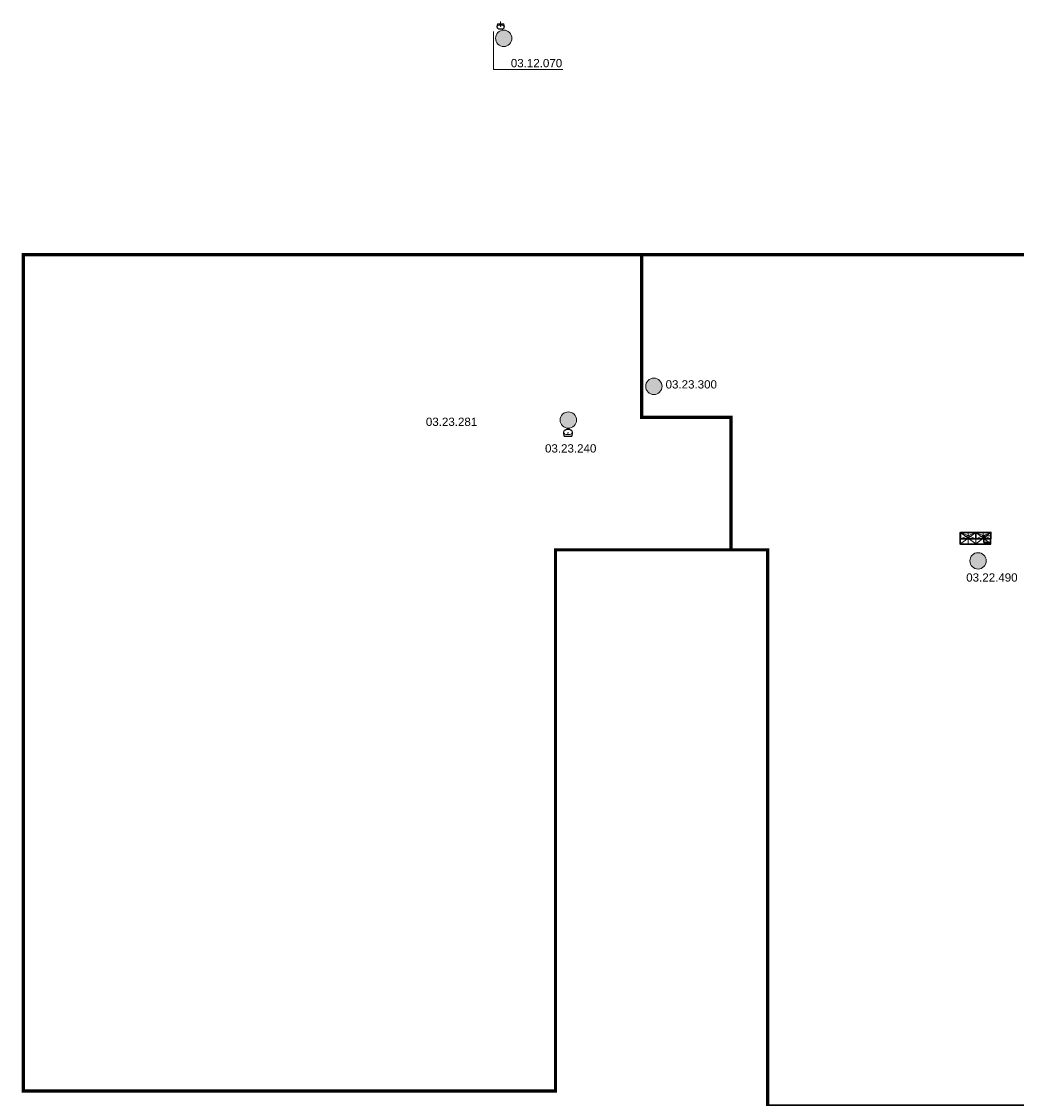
# Model space of a CAD drawing. Header units: metres. Extents: x -9 to 370, y 3 to 191.
# Tile 5 of 7: x 100 to 160, y 71 to 136. Entities that reach past the tile are written whole.
import ezdxf

# ---------------------------------------------------------------- set-up
doc = ezdxf.new("R2010")
doc.units = ezdxf.units.M
doc.header["$LTSCALE"] = 0.1
doc.linetypes.add('Strichpunkt', pattern=[25.4, 12.7, -6.35, 0, -6.35])
doc.layers.get('0').update_dxf_attribs({"lineweight": 0})
for name, color, linetype, lineweight in [('S__Beprobung_Standard', 1, 'Continuous', 0), ('S__Einbauten Sanitär', 5, 'Continuous', 0), ('S__Grenze', 4, 'Strichpunkt', 0), ('S__Schacht', 40, 'Continuous', 0), ('S__Spülung', 104, 'Continuous', 0)]:
    doc.layers.add(name, color=color, linetype=linetype, lineweight=lineweight)
doc.styles.add('Style-Arial', font='arial.ttf')

# ---------------------------------------------------------------- blocks, each defined once
blk = doc.blocks.new('G-Becken-ISO 400x400 gestr')
at = {"linetype": 'Continuous', "lineweight": 13, "ltscale": 3.5, "flags": 128}
blk.add_lwpolyline([(30, -343), (30, -235, -0.414214), (55, -210), (405, -210, -0.414214), (430, -235), (430, -343)], format="xyb", dxfattribs=at)
at = {"linetype": 'Continuous', "lineweight": 30, "flags": 128}
blk.add_lwpolyline([(30, -380), (30, -585, 0.414214), (55, -610), (405, -610, 0.414214), (430, -585), (430, -380)], format="xyb", dxfattribs=at)
at = {"linetype": 'Continuous', "lineweight": 13, "ltscale": 3.5}
blk.add_circle((355, -285), 25.3, dxfattribs=at)
blk = doc.blocks.new('G-O-920-m')
at = {"linetype": 'Continuous', "lineweight": 13}
for p, q in [((920, -380), (0, 0)), ((920, 0), (0, -380))]:
    blk.add_line(p, q, dxfattribs=at)
at = {"linetype": 'Continuous', "lineweight": 13, "ltscale": 3.5}
blk.add_line((460, 0), (460, -357), dxfattribs=at)
at = {"linetype": 'Continuous', "lineweight": 30, "flags": 128}
blk.add_lwpolyline([(920, -380), (0, -380), (0, 0), (920, 0)], close=True, dxfattribs=at)
blk = doc.blocks.new('G-U-920')
at = {"linetype": 'Continuous', "lineweight": 13, "ltscale": 3.5}
for p, q in [((0, -680), (920, 0)), ((920, -680), (0, 0))]:
    blk.add_line(p, q, dxfattribs=at)
at = {"linetype": 'Continuous', "lineweight": 30}
blk.add_line((0, -700), (920, -700), dxfattribs=at)
at = {"linetype": 'Continuous', "lineweight": 13, "ltscale": 3.5, "flags": 128}
blk.add_lwpolyline([(0, -680), (0, 0), (920, 0), (920, -680)], close=True, dxfattribs=at)
blk = doc.blocks.new('G-UO-920-b-400')
at = {"lineweight": -2}
for name in ['G-O-920-m', 'G-U-920', 'G-Becken-ISO 400x400 gestr']:
    blk.add_blockref(name, (0, 0), dxfattribs=at)
blk = doc.blocks.new('G-U-920-m')
at = {"linetype": 'Continuous', "lineweight": 13, "ltscale": 3.5}
for p, q in [((0, -680), (920, 0)), ((460, 0), (460, -660)), ((920, -680), (0, 0))]:
    blk.add_line(p, q, dxfattribs=at)
at = {"linetype": 'Continuous', "lineweight": 30, "ltscale": 3.5}
blk.add_line((0, -700), (920, -700), dxfattribs=at)
at = {"linetype": 'Continuous', "lineweight": 13, "ltscale": 3.5, "flags": 128}
blk.add_lwpolyline([(0, -680), (0, 0), (920, 0), (920, -680)], close=True, dxfattribs=at)
blk = doc.blocks.new('G-UO-920-m')
at = {"lineweight": -2}
for name in ['G-O-920-m', 'G-U-920-m']:
    blk.add_blockref(name, (0, 0), dxfattribs=at)
blk = doc.blocks.new('SAN WT 55x44')
at = {"color": 0, "linetype": 'ByBlock'}
for p, q in [((-0.225, -0.01), (0.225, -0.01)), ((-0.198, -0.03), (0.198, -0.03)), ((-0.136, -0.13), (0.136, -0.13)), ((-0.05, -0.43), (0.072, -0.43)), ((-0.05, -0.45), (0.05, -0.45))]:
    blk.add_line(p, q, dxfattribs=at)
at = {"color": 0, "linetype": 'ByBlock', "extrusion": (0, 0, -1)}
blk.add_circle((0, -0.22), 0.02, dxfattribs=at)
at = {"color": 0, "linetype": 'ByBlock'}
for centre, radius, start, end in [((-0.119, -0.278), 0.15, 204.15131, 230.77918), ((-0.119, -0.278), 0.13, 208.61244, 230.82663), ((-0.061, -0.212), 0.238, 230.15147, 272.69137), ((-0.061, -0.212), 0.218, 230.1223, 272.81203), ((0.198, -0.05), 0.02, 20.90231, 90)]:
    blk.add_arc(centre, radius, start, end, dxfattribs=at)
at = {"color": 0, "linetype": 'ByBlock', "extrusion": (0, 0, -1)}
for centre, radius, start, end in [((0.198, -0.05), 0.02, 20.90231, 90), ((-0.061, -0.212), 0.218, 230.1223, 272.81203), ((-0.061, -0.212), 0.238, 230.15147, 272.69137), ((-0.119, -0.278), 0.13, 208.61244, 230.82663), ((-0.119, -0.278), 0.15, 204.15131, 230.77918)]:
    blk.add_arc(centre, radius, start, end, dxfattribs=at)
at = {"color": 0, "linetype": 'ByBlock'}
for centre, major_axis, ratio, start_param, end_param in [((-0.07, -0.248), (0, 0.218), 0.940341, 1.487173, 2.004293), ((0.325, -0.255), (0, 0.614), 0.976978, 1.160714, 1.53037), ((-0.067, -0.248), (0, 0.198), 0.947843, 1.48503, 2.056683), ((0.321, -0.255), (0, 0.594), 0.969956, 1.205982, 1.531109), ((0.136, -0.25), (0, 0.12), 0.99032, 4.689353, 6.283185)]:
    blk.add_ellipse(centre, major_axis=major_axis, ratio=ratio, start_param=start_param, end_param=end_param, dxfattribs=at)
at = {"color": 0, "linetype": 'ByBlock', "extrusion": (0, 0, -1)}
for centre, major_axis, ratio, start_param, end_param in [((-0.136, -0.25), (0, 0.12), 0.99032, 4.689353, 6.283185), ((-0.321, -0.255), (0, 0.594), 0.969956, 1.205982, 1.531109), ((-0.325, -0.255), (0, 0.614), 0.976978, 1.160714, 1.53037), ((0.067, -0.248), (0, 0.198), 0.947843, 1.48503, 2.056683), ((0.07, -0.248), (0, 0.218), 0.940341, 1.487173, 2.004293)]:
    blk.add_ellipse(centre, major_axis=major_axis, ratio=ratio, start_param=start_param, end_param=end_param, dxfattribs=at)
blk = doc.blocks.new('SAN WT 45x33')
at = {"color": 0, "linetype": 'ByBlock'}
for p, q in [((0, 0.125), (0, -0.125)), ((-0.184, -0.01), (0.184, -0.01)), ((-0.162, -0.025), (0.162, -0.025)), ((-0.111, -0.1), (0.111, -0.1)), ((-0.041, -0.325), (0.059, -0.325)), ((-0.041, -0.34), (0.041, -0.34))]:
    blk.add_line(p, q, dxfattribs=at)
for centre, major_axis, ratio, start_param, end_param in [((-0.057, -0.189), (-0.168, 0), 0.974825, 6.199562, 6.716682), ((0.266, -0.194), (-0.491, 0), 0.938268, 5.873103, 6.242759), ((-0.055, -0.189), (-0.154, 0), 0.967109, 6.197419, 6.769072), ((-0.097, -0.211), (-0.123, 0), 0.916668, 0.42152, 0.886264), ((0.263, -0.194), (-0.471, 0), 0.945061, 5.918371, 6.243498), ((-0.097, -0.211), (-0.107, 0), 0.916668, 0.499381, 0.887092), ((-0.05, -0.162), (-0.195, 0), 0.916668, 0.875308, 1.61777), ((-0.05, -0.162), (-0.179, 0), 0.916668, 0.874799, 1.619876), ((0.111, -0.19), (-0.0972, 0), 0.925628, 3.118556, 4.712389), ((0.162, -0.04), (0.0164, 0), 0.916668, 0.364814, 1.570796)]:
    blk.add_ellipse(centre, major_axis=major_axis, ratio=ratio, start_param=start_param, end_param=end_param, dxfattribs=at)
at = {"color": 0, "linetype": 'ByBlock', "extrusion": (0, 0, -1)}
for centre, major_axis, ratio, start_param, end_param in [((-0.111, -0.19), (0.0972, 0), 0.925628, 3.118556, 4.712389), ((-0.162, -0.04), (-0.0164, 0), 0.916668, 0.364814, 1.570796), ((0.05, -0.162), (0.179, 0), 0.916668, 0.874799, 1.619876), ((0.05, -0.162), (0.195, 0), 0.916668, 0.875308, 1.61777), ((0.097, -0.211), (0.107, 0), 0.916668, 0.499381, 0.887092), ((0.097, -0.211), (0.123, 0), 0.916668, 0.42152, 0.886264), ((-0.263, -0.194), (0.471, 0), 0.945061, 5.918371, 6.243498), ((-0.266, -0.194), (0.491, 0), 0.938268, 5.873103, 6.242759), ((0.055, -0.189), (0.154, 0), 0.967109, 6.197419, 6.769072), ((0.057, -0.189), (0.168, 0), 0.974825, 6.199562, 6.716682)]:
    blk.add_ellipse(centre, major_axis=major_axis, ratio=ratio, start_param=start_param, end_param=end_param, dxfattribs=at)
at = {"color": 0, "linetype": 'ByBlock'}
blk.add_ellipse((0, -0.167), major_axis=(0.0164, 0), ratio=0.916668, dxfattribs=at)

msp = doc.modelspace()

# ---------------------------------------------------------------- hatches: boundary and pattern name
at = {"layer": 'S__Beprobung_Standard'}
h = msp.add_hatch(color=256, dxfattribs=at)
h.dxf.hatch_style = 1
edge = h.paths.add_edge_path()
edge.add_arc((128.962, 135.009), 0.496, 0, 360)
h = msp.add_hatch(color=256, dxfattribs=at)
h.dxf.hatch_style = 1
edge = h.paths.add_edge_path()
edge.add_arc((132.87, 111.903), 0.496, 0, 360)
h = msp.add_hatch(color=256, dxfattribs=at)
h.dxf.hatch_style = 1
edge = h.paths.add_edge_path()
edge.add_arc((157.661, 103.38), 0.496, 0, 360)
at = {"layer": 'S__Schacht'}
h = msp.add_hatch(color=256, dxfattribs=at)
h.dxf.hatch_style = 1
edge = h.paths.add_edge_path()
edge.add_arc((138.046, 113.944), 0.496, 0, 360)

# ---------------------------------------------------------------- linework, layer by layer
at = {"layer": 'S__Beprobung_Standard'}
msp.add_lwpolyline([(128.341, 135.42), (128.341, 133.125), (132.547, 133.125)], dxfattribs=at)
for centre in [(128.962, 135.009), (132.87, 111.903), (157.661, 103.38)]:
    msp.add_circle(centre, 0.496, dxfattribs=at)
at = {"layer": 'S__Einbauten Sanitär', "ltscale": 6, "flags": 128}
for points in [[(158.44, 104.4), (156.55, 104.4), (156.55, 105.1), (158.44, 105.1)], [(156.6, 104.72), (156.55, 104.72), (156.55, 105.1), (156.6, 105.1)]]:
    msp.add_lwpolyline(points, close=True, dxfattribs=at)
at = {"layer": 'S__Grenze', "const_width": 0.2}
msp.add_lwpolyline([(137.31, 121.909), (137.31, 112.063), (142.713, 112.063), (142.713, 104.047), (132.095, 104.047), (132.095, 71.293), (99.886, 71.293), (99.886, 121.909)], close=True, dxfattribs=at)
msp.add_lwpolyline([(137.31, 121.909), (185.296, 121.909), (185.296, 70.385), (144.925, 70.385), (144.925, 104.047), (142.713, 104.047), (142.713, 104.047)], dxfattribs=at)
at = {"layer": 'S__Schacht'}
msp.add_circle((138.046, 113.944), 0.496, dxfattribs=at)

# ---------------------------------------------------------------- block references
at = {"layer": 'S__Einbauten Sanitär', "ltscale": 6}
msp.add_blockref('SAN WT 45x33', (128.775, 135.9), dxfattribs=at)
at = {"layer": 'S__Einbauten Sanitär', "ltscale": 6, "extrusion": (0, 0, -1), "rotation": 180}
msp.add_blockref('SAN WT 55x44', (-132.85, 110.9), dxfattribs=at)
at = {"layer": 'S__Einbauten Sanitär', "ltscale": 6, "extrusion": (0, 0, -1), "xscale": 0.001, "yscale": 0.001, "zscale": 0.001}
for name, p in [('G-UO-920-m', (-157.52, 105.1)), ('G-UO-920-b-400', (-158.44, 105.1))]:
    msp.add_blockref(name, p, dxfattribs=at)

# ---------------------------------------------------------------- texts
at = {"layer": 'S__Beprobung_Standard', "char_height": 0.5, "width": 3.07901, "attachment_point": 1, "style": 'Style-Arial'}
for s, insert in [('03.12.070', (129.392, 133.758)), ('03.23.240', (131.46, 110.438)), ('03.22.490', (156.947, 102.623))]:
    msp.add_mtext(s, dxfattribs=dict(at, insert=insert))
at = {"layer": 'S__Schacht', "insert": (138.756, 114.313), "char_height": 0.5, "width": 3.07901, "attachment_point": 1, "style": 'Style-Arial'}
msp.add_mtext('\\pxt3;03.23.300', dxfattribs=at)
at = {"layer": 'S__Spülung', "insert": (124.252, 112.048), "char_height": 0.5, "width": 3.07901, "attachment_point": 1, "style": 'Style-Arial'}
msp.add_mtext('03.23.281', dxfattribs=at)

doc.saveas('drawing.dxf')
